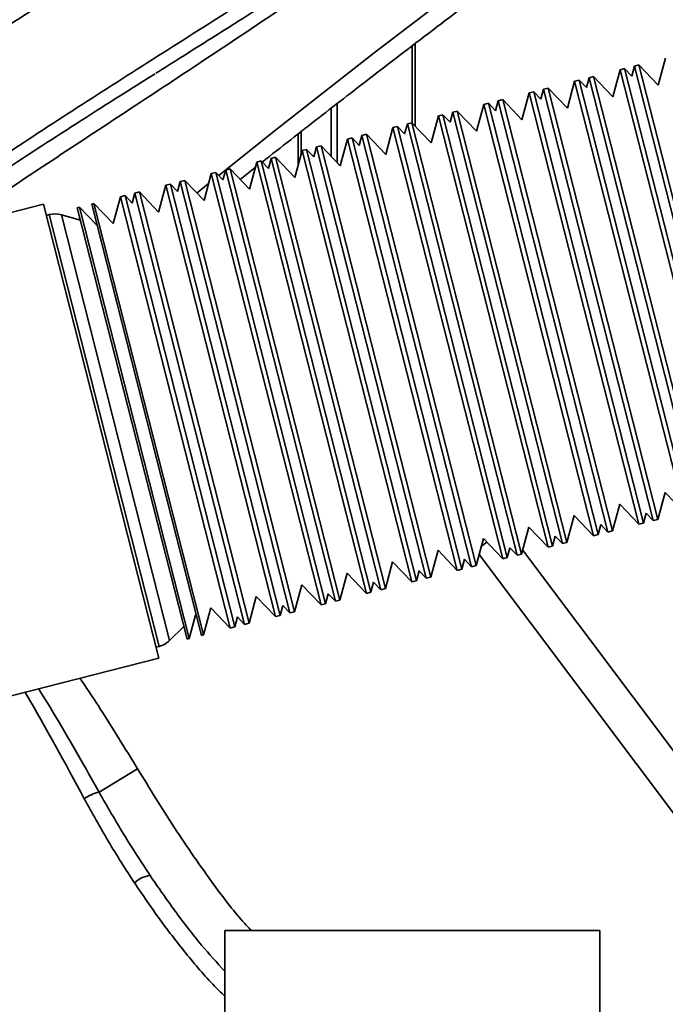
# Model space of a CAD drawing. Header units: millimetres. Extents: x -10540 to 6039, y -7467 to 6433.
# Tile 93 of 179: x -5195 to -5057, y 1044 to 1254. Entities that reach past the tile are written whole.
import ezdxf

# ---------------------------------------------------------------- set-up
doc = ezdxf.new("R2010")
doc.units = ezdxf.units.MM
doc.header["$LTSCALE"] = 8
doc.header["$PDSIZE"] = -1
doc.layers.get('Defpoints').update_dxf_attribs({"true_color": 0x5e5e5e})
doc.layers.add('2细线层', color=4, linetype='Continuous', lineweight=13)
doc.layers.add('细实线层', color=7, linetype='Continuous')
doc.dimstyles.new('ISO-25', dxfattribs={"dimscale": 20, "dimtxt": 5, "dimasz": 6, "dimexe": 6, "dimexo": 0.625, "dimtad": 1, "dimtoh": 1, "dimdec": 0, "dimtxsty": 'Standard', "dimcen": 2.5, "dimclrd": 1, "dimclre": 1, "dimclrt": 4, "dimadec": 1, "dimazin": 2, "dimtfac": 1, "dimtdec": 0, "dimtmove": 0, "dimatfit": 0, "dimfxl": 1, "dimarcsym": 0})

# ---------------------------------------------------------------- blocks, each defined once
blk = doc.blocks.new('*D82')
at = {"layer": 'Defpoints', "color": 0, "linetype": 'ByBlock', "transparency": 16777216}
for p in [(-4801.18, 1162.05), (-5001.18, 639.74), (-4801.18, 213.09)]:
    blk.add_point(p, dxfattribs=at)
at = {"layer": '细实线层', "color": 1, "linetype": 'ByBlock', "lineweight": -2, "transparency": 16777216}
for p, q in [((-4801.18, 1149.55), (-4801.18, 93.09)), ((-5001.18, 627.24), (-5001.18, 93.09)), ((-5121.18, 213.09), (-5241.18, 213.09)), ((-5001.18, 213.09), (-4801.18, 213.09)), ((-4681.18, 213.09), (-4331.68, 213.09))]:
    blk.add_line(p, q, dxfattribs=at)
at = {"layer": '细实线层', "color": 1, "linetype": 'ByBlock', "transparency": 16777216}
for points in [[(-5121.18, 233.09), (-5121.18, 193.09), (-5001.18, 213.09)], [(-4681.18, 233.09), (-4681.18, 193.09), (-4801.18, 213.09)]]:
    blk.add_solid(points, dxfattribs=at)
at = {"layer": '细实线层', "color": 4, "linetype": 'ByBlock', "transparency": 16777216, "insert": (-4446.43, 276.15), "char_height": 100, "attachment_point": 5}
blk.add_mtext('200', dxfattribs=at)
blk = doc.blocks.new('*D85')
at = {"layer": '2细线层', "color": 1, "linetype": 'ByBlock', "lineweight": -2, "transparency": 16777216}
for p, q in [((-7399.62, 2760.25), (-7399.62, -754.33)), ((-5001.18, 627.24), (-5001.18, -754.33)), ((-5121.18, -634.33), (-7279.62, -634.33))]:
    blk.add_line(p, q, dxfattribs=at)
at = {"layer": '2细线层', "color": 1, "linetype": 'ByBlock', "transparency": 16777216}
for points in [[(-7279.62, -614.33), (-7279.62, -654.33), (-7399.62, -634.33)], [(-5121.18, -614.33), (-5121.18, -654.33), (-5001.18, -634.33)]]:
    blk.add_solid(points, dxfattribs=at)
at = {"layer": 'Defpoints', "color": 0, "linetype": 'ByBlock', "transparency": 16777216}
for p in [(-7399.62, 2772.75), (-5001.18, 639.74), (-7399.62, -634.33)]:
    blk.add_point(p, dxfattribs=at)
at = {"layer": '2细线层', "color": 4, "linetype": 'ByBlock', "transparency": 16777216, "insert": (-6200.4, -571.83), "char_height": 100, "attachment_point": 5}
blk.add_mtext('2398', dxfattribs=at)
blk = doc.blocks.new('*D87')
at = {"layer": '2细线层', "color": 1, "linetype": 'ByBlock', "lineweight": -2, "transparency": 16777216}
for p, q in [((-4788.68, 4272.97), (-1386.54, 4272.97)), ((-1506.54, 792.54), (-1506.54, 4152.97)), ((-5173.81, 672.54), (-1386.54, 672.54))]:
    blk.add_line(p, q, dxfattribs=at)
at = {"layer": '2细线层', "color": 1, "linetype": 'ByBlock', "transparency": 16777216}
for points in [[(-1526.54, 4152.97), (-1486.54, 4152.97), (-1506.54, 4272.97)], [(-1526.54, 792.54), (-1486.54, 792.54), (-1506.54, 672.54)]]:
    blk.add_solid(points, dxfattribs=at)
at = {"layer": 'Defpoints', "color": 0, "linetype": 'ByBlock', "transparency": 16777216}
for p in [(-4801.18, 4272.97), (-1506.54, 4272.97), (-5186.31, 672.54)]:
    blk.add_point(p, dxfattribs=at)
at = {"layer": '2细线层', "color": 4, "linetype": 'ByBlock', "transparency": 16777216, "insert": (-1569.6, 2367.54), "char_height": 100, "attachment_point": 5, "rotation": 90}
blk.add_mtext('3600', dxfattribs=at)
blk = doc.blocks.new('*D88')
at = {"layer": '2细线层', "color": 1, "linetype": 'ByBlock', "lineweight": -2, "transparency": 16777216}
for p, q in [((-4813.68, 1272.54), (-6007.93, 1272.54)), ((-5032.89, 231.05), (-5562.6, -139.87))]:
    blk.add_line(p, q, dxfattribs=at)
blk.add_arc((-3545.48, 1272.54), 2342.45, 182.93549, 212.06451, dxfattribs=at)
at = {"layer": '2细线层', "color": 1, "linetype": 'ByBlock', "transparency": 16777216}
for points in [[(-5904.85, 1152.07), (-5864.87, 1153.09), (-5887.93, 1272.54)], [(-5513.92, 40.04), (-5547.27, 17.94), (-5464.31, -71.04)]]:
    blk.add_solid(points, dxfattribs=at)
at = {"layer": 'Defpoints', "color": 0, "linetype": 'ByBlock', "transparency": 16777216}
for p in [(-3526.88, 1285.57), (-4801.18, 1272.54), (-4464.59, 1272.54), (-5696.36, 344.74), (-5022.65, 238.21)]:
    blk.add_point(p, dxfattribs=at)
at = {"layer": '2细线层', "color": 4, "linetype": 'ByBlock', "transparency": 16777216, "insert": (-5726.75, 609.01), "char_height": 100, "attachment_point": 5, "rotation": 286.9194}
blk.add_mtext('35°', dxfattribs=at)
blk = doc.blocks.new('*D89')
at = {"layer": '2细线层', "color": 1, "linetype": 'ByBlock', "lineweight": -2, "transparency": 16777216}
for p, q in [((-4813.68, 1272.54), (-5608.41, 1272.54)), ((-5488.41, 792.54), (-5488.41, 1152.54)), ((-5198.81, 672.54), (-5608.41, 672.54))]:
    blk.add_line(p, q, dxfattribs=at)
at = {"layer": '2细线层', "color": 1, "linetype": 'ByBlock', "transparency": 16777216}
for points in [[(-5508.41, 1152.54), (-5468.41, 1152.54), (-5488.41, 1272.54)], [(-5508.41, 792.54), (-5468.41, 792.54), (-5488.41, 672.54)]]:
    blk.add_solid(points, dxfattribs=at)
at = {"layer": 'Defpoints', "color": 0, "linetype": 'ByBlock', "transparency": 16777216}
for p in [(-5488.41, 1272.54), (-4801.18, 1272.54), (-5186.31, 672.54)]:
    blk.add_point(p, dxfattribs=at)
at = {"layer": '2细线层', "color": 4, "linetype": 'ByBlock', "transparency": 16777216, "insert": (-5551.47, 972.54), "char_height": 100, "attachment_point": 5, "rotation": 90}
blk.add_mtext('600', dxfattribs=at)

msp = doc.modelspace()

# ---------------------------------------------------------------- linework, layer by layer
at = {"color": 7, "linetype": 'Continuous', "lineweight": 35}
for p, q in [((-5111.23, 1232.48), (-5111.23, 1248.89)), ((-5110.57, 1231.79), (-5110.57, 1249.39)), ((-5063.77, 1244.59), (-5064.34, 1242.45)), ((-5062.8, 1244.83), (-5063.77, 1244.59)), ((-5063.77, 1244.59), (-5040.36, 1152.51)), ((-5058.69, 1240.53), (-5062.8, 1244.83)), ((-5062.8, 1244.83), (-5039.39, 1152.76)), ((-5057.14, 1246.27), (-5058.69, 1240.53)), ((-5072.49, 1242.37), (-5073.46, 1242.12)), ((-5068.38, 1238.06), (-5072.49, 1242.37)), ((-5072.49, 1242.37), (-5049.08, 1150.3)), ((-5066.83, 1243.81), (-5068.38, 1238.06)), ((-5065.86, 1244.05), (-5066.83, 1243.81)), ((-5066.83, 1243.81), (-5043.43, 1151.73)), ((-5064.34, 1242.45), (-5065.86, 1244.05)), ((-5065.86, 1244.05), (-5042.46, 1151.98)), ((-5076.53, 1241.34), (-5078.07, 1235.6)), ((-5075.56, 1241.59), (-5076.53, 1241.34)), ((-5076.53, 1241.34), (-5053.12, 1149.27)), ((-5074.03, 1239.99), (-5075.56, 1241.59)), ((-5075.56, 1241.59), (-5052.15, 1149.52)), ((-5073.46, 1242.12), (-5074.03, 1239.99)), ((-5073.46, 1242.12), (-5050.05, 1150.05)), ((-5086.22, 1238.88), (-5087.77, 1233.13)), ((-5085.25, 1239.12), (-5086.22, 1238.88)), ((-5086.22, 1238.88), (-5062.81, 1146.81)), ((-5083.72, 1237.53), (-5085.25, 1239.12)), ((-5085.25, 1239.12), (-5061.84, 1147.05)), ((-5083.15, 1239.66), (-5083.72, 1237.53)), ((-5082.18, 1239.9), (-5083.15, 1239.66)), ((-5083.15, 1239.66), (-5059.74, 1147.59)), ((-5078.07, 1235.6), (-5082.18, 1239.9)), ((-5082.18, 1239.9), (-5058.77, 1147.83)), ((-5127.2, 1236.6), (-5127.2, 1223.98)), ((-5095.91, 1236.41), (-5097.46, 1230.67)), ((-5094.94, 1236.66), (-5095.91, 1236.41)), ((-5095.91, 1236.41), (-5072.5, 1144.34)), ((-5093.42, 1235.06), (-5094.94, 1236.66)), ((-5094.94, 1236.66), (-5071.53, 1144.59)), ((-5092.84, 1237.19), (-5093.42, 1235.06)), ((-5091.87, 1237.44), (-5092.84, 1237.19)), ((-5092.84, 1237.19), (-5069.43, 1145.12)), ((-5087.77, 1233.13), (-5091.87, 1237.44)), ((-5091.87, 1237.44), (-5068.46, 1145.37)), ((-5128.48, 1225.32), (-5128.48, 1235.6)), ((-5105.6, 1233.95), (-5107.15, 1228.21)), ((-5104.63, 1234.2), (-5105.6, 1233.95)), ((-5105.6, 1233.95), (-5082.19, 1141.88)), ((-5103.11, 1232.6), (-5104.63, 1234.2)), ((-5104.63, 1234.2), (-5081.22, 1142.13)), ((-5102.53, 1234.73), (-5103.11, 1232.6)), ((-5101.56, 1234.98), (-5102.53, 1234.73)), ((-5102.53, 1234.73), (-5079.12, 1142.66)), ((-5097.46, 1230.67), (-5101.56, 1234.98)), ((-5101.56, 1234.98), (-5078.16, 1142.91)), ((-5114.32, 1231.73), (-5115.29, 1231.49)), ((-5112.8, 1230.13), (-5114.32, 1231.73)), ((-5114.32, 1231.73), (-5090.92, 1139.66)), ((-5112.22, 1232.27), (-5112.8, 1230.13)), ((-5111.25, 1232.51), (-5112.22, 1232.27)), ((-5112.22, 1232.27), (-5088.82, 1140.2)), ((-5107.15, 1228.21), (-5111.25, 1232.51)), ((-5111.25, 1232.51), (-5087.85, 1140.44)), ((-5135.53, 1223.37), (-5135.53, 1230.12)), ((-5134.91, 1230.6), (-5134.91, 1225.69)), ((-5121.92, 1229.8), (-5122.49, 1227.67)), ((-5120.95, 1230.05), (-5121.92, 1229.8)), ((-5121.92, 1229.8), (-5098.51, 1137.73)), ((-5116.84, 1225.74), (-5120.95, 1230.05)), ((-5120.95, 1230.05), (-5097.54, 1137.98)), ((-5115.29, 1231.49), (-5116.84, 1225.74)), ((-5115.29, 1231.49), (-5091.88, 1139.41)), ((-5130.64, 1227.58), (-5131.61, 1227.34)), ((-5126.53, 1223.28), (-5130.64, 1227.58)), ((-5130.64, 1227.58), (-5107.23, 1135.51)), ((-5124.98, 1229.02), (-5126.53, 1223.28)), ((-5124.02, 1229.27), (-5124.98, 1229.02)), ((-5124.98, 1229.02), (-5101.58, 1136.95)), ((-5122.49, 1227.67), (-5124.02, 1229.27)), ((-5124.02, 1229.27), (-5100.61, 1137.2)), ((-5134.68, 1226.56), (-5136.23, 1220.81)), ((-5133.71, 1226.8), (-5134.68, 1226.56)), ((-5134.68, 1226.56), (-5111.27, 1134.49)), ((-5132.18, 1225.21), (-5133.71, 1226.8)), ((-5133.71, 1226.8), (-5110.3, 1134.73)), ((-5131.61, 1227.34), (-5132.18, 1225.21)), ((-5131.61, 1227.34), (-5108.2, 1135.27)), ((-5144.37, 1224.09), (-5145.92, 1218.35)), ((-5143.4, 1224.34), (-5144.37, 1224.09)), ((-5144.37, 1224.09), (-5120.96, 1132.02)), ((-5141.87, 1222.74), (-5143.4, 1224.34)), ((-5143.4, 1224.34), (-5119.99, 1132.27)), ((-5141.3, 1224.87), (-5141.87, 1222.74)), ((-5140.33, 1225.12), (-5141.3, 1224.87)), ((-5141.3, 1224.87), (-5117.89, 1132.8)), ((-5136.23, 1220.81), (-5140.33, 1225.12)), ((-5140.33, 1225.12), (-5116.92, 1133.05)), ((-5154.06, 1221.63), (-5155.61, 1215.89)), ((-5153.09, 1221.88), (-5154.06, 1221.63)), ((-5154.06, 1221.63), (-5130.65, 1129.56)), ((-5151.57, 1220.28), (-5153.09, 1221.88)), ((-5153.09, 1221.88), (-5129.68, 1129.81)), ((-5150.99, 1222.41), (-5151.57, 1220.28)), ((-5150.02, 1222.66), (-5150.99, 1222.41)), ((-5150.99, 1222.41), (-5127.58, 1130.34)), ((-5145.92, 1218.35), (-5150.02, 1222.66)), ((-5150.02, 1222.66), (-5126.61, 1130.59)), ((-5147.88, 1220.41), (-5144.68, 1222.93)), ((-5163.75, 1219.17), (-5165.3, 1213.42)), ((-5162.78, 1219.41), (-5163.75, 1219.17)), ((-5163.75, 1219.17), (-5140.34, 1127.1)), ((-5161.26, 1217.81), (-5162.78, 1219.41)), ((-5162.78, 1219.41), (-5139.37, 1127.34)), ((-5160.68, 1219.95), (-5161.26, 1217.81)), ((-5159.71, 1220.19), (-5160.68, 1219.95)), ((-5160.68, 1219.95), (-5137.27, 1127.88)), ((-5155.61, 1215.89), (-5159.71, 1220.19)), ((-5159.71, 1220.19), (-5136.31, 1128.12)), ((-5157.14, 1217.49), (-5154.63, 1219.51)), ((-5170.37, 1217.48), (-5170.95, 1215.35)), ((-5169.4, 1217.73), (-5170.37, 1217.48)), ((-5170.37, 1217.48), (-5146.97, 1125.41)), ((-5165.3, 1213.42), (-5169.4, 1217.73)), ((-5169.4, 1217.73), (-5146, 1125.66)), ((-5189.89, 1215.1), (-5241.63, 1201.95)), ((-5189.89, 1215.1), (-5165.25, 1118.18)), ((-5179.1, 1215.26), (-5179.58, 1215.14)), ((-5179.58, 1215.14), (-5156.17, 1123.07)), ((-5174.99, 1210.96), (-5179.1, 1215.26)), ((-5179.1, 1215.26), (-5155.69, 1123.19)), ((-5173.44, 1216.7), (-5174.99, 1210.96)), ((-5172.47, 1216.95), (-5173.44, 1216.7)), ((-5173.44, 1216.7), (-5150.03, 1124.63)), ((-5170.95, 1215.35), (-5172.47, 1216.95)), ((-5172.47, 1216.95), (-5149.07, 1124.88)), ((-5188.65, 1212.89), (-5189.29, 1212.73)), ((-5176.93, 1166.8), (-5188.65, 1212.89)), ((-5181.97, 1211.71), (-5186.06, 1212.86)), ((-5186.06, 1212.86), (-5162.95, 1121.99)), ((-5182.17, 1214.48), (-5182.65, 1214.36)), ((-5182.65, 1214.36), (-5159.24, 1122.29)), ((-5178.61, 1210.76), (-5182.17, 1214.48)), ((-5182.17, 1214.48), (-5158.76, 1122.41)), ((-5178.46, 1210.71), (-5178.61, 1210.76)), ((-5165.21, 1120.72), (-5176.93, 1166.8)), ((-5058.77, 1147.83), (-5057.22, 1153.58)), ((-5057.22, 1153.58), (-5053.12, 1149.27)), ((-5068.46, 1145.37), (-5066.91, 1151.11)), ((-5066.91, 1151.11), (-5062.81, 1146.81)), ((-5078.16, 1142.91), (-5076.61, 1148.65)), ((-5076.61, 1148.65), (-5072.5, 1144.34)), ((-5061.84, 1147.05), (-5061.27, 1149.19)), ((-5061.27, 1149.19), (-5059.74, 1147.59)), ((-5059.74, 1147.59), (-5058.77, 1147.83)), ((-5087.85, 1140.44), (-5086.3, 1146.19)), ((-5086.3, 1146.19), (-5082.19, 1141.88)), ((-5071.53, 1144.59), (-5070.96, 1146.72)), ((-5070.96, 1146.72), (-5069.43, 1145.12)), ((-5062.81, 1146.81), (-5061.84, 1147.05)), ((-5097.54, 1137.98), (-5095.99, 1143.72)), ((-5095.99, 1143.72), (-5091.88, 1139.41)), ((-5081.22, 1142.13), (-5080.65, 1144.26)), ((-5080.65, 1144.26), (-5079.12, 1142.66)), ((-5072.5, 1144.34), (-5071.53, 1144.59)), ((-5069.43, 1145.12), (-5068.46, 1145.37)), ((-5095.27, 1142.97), (-5096.42, 1142.11)), ((-5090.92, 1139.66), (-5090.34, 1141.79)), ((-5090.34, 1141.79), (-5088.82, 1140.2)), ((-5082.19, 1141.88), (-5081.22, 1142.13)), ((-5079.12, 1142.66), (-5078.16, 1142.91)), ((-5107.23, 1135.51), (-5105.68, 1141.26)), ((-5105.68, 1141.26), (-5101.58, 1136.95)), ((-5100.61, 1137.2), (-5100.03, 1139.33)), ((-5100.03, 1139.33), (-5098.51, 1137.73)), ((-5051.58, 1079.91), (-5096.9, 1140.34)), ((-5091.88, 1139.41), (-5090.92, 1139.66)), ((-5088.82, 1140.2), (-5087.85, 1140.44)), ((-5087.62, 1141.3), (-5045.18, 1084.71)), ((-5116.92, 1133.05), (-5115.37, 1138.79)), ((-5115.37, 1138.79), (-5111.27, 1134.49)), ((-5101.58, 1136.95), (-5100.61, 1137.2)), ((-5098.51, 1137.73), (-5097.54, 1137.98)), ((-5126.61, 1130.59), (-5125.06, 1136.33)), ((-5125.06, 1136.33), (-5120.96, 1132.02)), ((-5110.3, 1134.73), (-5109.72, 1136.87)), ((-5109.72, 1136.87), (-5108.2, 1135.27)), ((-5108.2, 1135.27), (-5107.23, 1135.51)), ((-5136.31, 1128.12), (-5134.76, 1133.87)), ((-5134.76, 1133.87), (-5130.65, 1129.56)), ((-5119.99, 1132.27), (-5119.42, 1134.4)), ((-5119.42, 1134.4), (-5117.89, 1132.8)), ((-5117.89, 1132.8), (-5116.92, 1133.05)), ((-5111.27, 1134.49), (-5110.3, 1134.73)), ((-5146, 1125.66), (-5144.45, 1131.4)), ((-5144.45, 1131.4), (-5140.34, 1127.1)), ((-5129.68, 1129.81), (-5129.11, 1131.94)), ((-5129.11, 1131.94), (-5127.58, 1130.34)), ((-5120.96, 1132.02), (-5119.99, 1132.27)), ((-5155.69, 1123.19), (-5154.14, 1128.94)), ((-5154.14, 1128.94), (-5150.03, 1124.63)), ((-5139.37, 1127.34), (-5138.8, 1129.47)), ((-5138.8, 1129.47), (-5137.27, 1127.88)), ((-5130.65, 1129.56), (-5129.68, 1129.81)), ((-5127.58, 1130.34), (-5126.61, 1130.59)), ((-5158.76, 1122.41), (-5157.42, 1127.38)), ((-5157.42, 1127.38), (-5157.3, 1127.5)), ((-5149.07, 1124.88), (-5148.49, 1127.01)), ((-5148.49, 1127.01), (-5146.97, 1125.41)), ((-5140.34, 1127.1), (-5139.37, 1127.34)), ((-5137.27, 1127.88), (-5136.31, 1128.12)), ((-5162.95, 1121.99), (-5159.92, 1124.95)), ((-5150.03, 1124.63), (-5149.07, 1124.88)), ((-5146.97, 1125.41), (-5146, 1125.66)), ((-5159.24, 1122.29), (-5158.76, 1122.41)), ((-5156.17, 1123.07), (-5155.69, 1123.19)), ((-5165.85, 1120.56), (-5165.21, 1120.72)), ((-5216.97, 1105.04), (-5165.25, 1118.18)), ((-5169.8, 1094.61), (-5178.01, 1089.61)), ((-5151.18, 1060.04), (-5151.18, 935.04)), ((-5151.18, 1060.04), (-5071.18, 1060.04)), ((-5071.18, 935.04), (-5071.18, 1060.04))]:
    msp.add_line(p, q, dxfattribs=at)
at = {"color": 7, "linetype": 'Continuous', "lineweight": 35, "flags": 128}
msp.add_lwpolyline([(-5152.48, 1221.24), (-5141.03, 1230.44), (-5119.3, 1247.44), (-5097.22, 1264.37), (-5097.22, 1264.37), (-5097.22, 1264.37)], dxfattribs=at)
at = {"color": 7, "linetype": 'Continuous', "lineweight": 35}
for centre, radius, start, end in [((-5187.41, 1208.04), 5, 74.2644, 104.2644), ((-5166.44, 1125.57), 5, 284.2644, 314.2644), ((-5175.39, 1079.41), 10.53, 104.373, 123.3094), ((-5166.58, 1066.33), 5.49, 95.6451, 134.9124)]:
    msp.add_arc(centre, radius, start, end, dxfattribs=at)
for points, knots in [([(-5270.38, 1207.99), (-5264.88, 1211.9), (-5253.75, 1219.8), (-5236.6, 1231.82), (-5220.8, 1242.6), (-5206.5, 1252.02), (-5193.91, 1260.13), (-5180.92, 1268.33), (-5167.54, 1276.71), (-5153.87, 1285.34), (-5139.03, 1294.89), (-5123.11, 1305.5), (-5106.23, 1317.4), (-5089.5, 1329.95), (-5078.67, 1339.01), (-5073.26, 1343.54)], [0, 0, 0, 0, 0.094985, 0.192343, 0.289692, 0.354547, 0.419415, 0.48426, 0.549791, 0.615346, 0.680881, 0.760395, 0.83991, 0.919958, 1, 1, 1, 1]), ([(-5087.38, 1343.58), (-5093.06, 1338.87), (-5104.42, 1329.45), (-5121.8, 1316.05), (-5139.29, 1303.12), (-5156.81, 1290.67), (-5174.22, 1278.64), (-5191.37, 1266.96), (-5208.13, 1255.57), (-5224.41, 1244.38), (-5240.17, 1233.33), (-5255.03, 1222.66), (-5264.46, 1215.65), (-5268.96, 1212.3)], [0, 0, 0, 0, 0.091634, 0.183268, 0.274901, 0.366535, 0.458167, 0.549798, 0.641429, 0.733061, 0.824694, 0.916328, 1, 1, 1, 1]), ([(-5070.3, 1341.23), (-5074.79, 1337.45), (-5083.77, 1329.88), (-5097.61, 1319.22), (-5111.66, 1308.98), (-5125.88, 1299.16), (-5140.13, 1289.71), (-5154.94, 1280.17), (-5170.16, 1270.55), (-5185.66, 1260.78), (-5200.69, 1251.12), (-5216.13, 1240.92), (-5231.92, 1230.14), (-5248.08, 1218.82), (-5259.06, 1211.03), (-5264.65, 1207.04), (-5265.01, 1206.78)], [0, 0, 0, 0, 0.067334, 0.134695, 0.202036, 0.2701, 0.338184, 0.406245, 0.483752, 0.561259, 0.639302, 0.71735, 0.80939, 0.901436, 0.993643, 1, 1, 1, 1]), ([(-5227.61, 1205.51), (-5226.82, 1206.07), (-5221.06, 1210.12), (-5209.96, 1217.7), (-5194.1, 1228.35), (-5177.46, 1239.11), (-5160.17, 1250.09), (-5142.53, 1261.3), (-5124.71, 1272.86), (-5106.9, 1284.88), (-5089.15, 1297.5), (-5077.52, 1306.52), (-5071.71, 1311.04)], [0, 0, 0, 0, 0.01733, 0.126258, 0.235142, 0.34545, 0.455822, 0.566129, 0.674266, 0.782407, 0.891204, 1, 1, 1, 1]), ([(-5165.88, 1243.06), (-5164.15, 1244.16), (-5159.35, 1247.19), (-5151.26, 1252.28), (-5141.58, 1258.42), (-5131.6, 1264.82), (-5121.41, 1271.48), (-5111.11, 1278.37), (-5101.22, 1285.2), (-5091.62, 1292.04), (-5082.3, 1299), (-5075.33, 1304.36), (-5071.54, 1307.43), (-5070.88, 1307.96)], [0, 0, 0, 0, 0.056339, 0.155883, 0.258097, 0.362649, 0.468987, 0.576346, 0.683646, 0.777792, 0.877134, 0.978812, 1, 1, 1, 1]), ([(-5094.16, 1288.88), (-5094.16, 1288.88), (-5101.3, 1283.49), (-5115.7, 1272.98), (-5137.43, 1257.94), (-5157.33, 1244.67), (-5175.22, 1232.92), (-5191.01, 1222.49), (-5202.43, 1214.93), (-5208.38, 1210.83), (-5209.37, 1210.15)], [0, 0, 0, 0, 0, 0.184395, 0.368853, 0.553227, 0.692822, 0.832519, 0.972206, 1, 1, 1, 1]), ([(-5182.12, 1274.38), (-5182.89, 1273.84), (-5188.99, 1269.57), (-5200.26, 1261.8), (-5215.78, 1251), (-5230.88, 1240.34), (-5244.1, 1230.79), (-5252.18, 1224.74), (-5255.49, 1222.26)], [0, 0, 0, 0, 0.029964, 0.236762, 0.443556, 0.649821, 0.856096, 1, 1, 1, 1]), ([(-5143.18, 1224.11), (-5141.16, 1225.7), (-5135.2, 1230.41), (-5124.87, 1238.43), (-5111.76, 1248.5), (-5102.11, 1255.87), (-5096.76, 1259.91), (-5096.22, 1260.32)], [0, 0, 0, 0, 0.131508, 0.388764, 0.663685, 0.965968, 1, 1, 1, 1]), ([(-5166.04, 1242.97), (-5169.9, 1240.54), (-5179.58, 1234.44), (-5194.5, 1224.83), (-5208.72, 1215.38), (-5217.19, 1209.56), (-5220.4, 1207.34)], [0, 0, 0, 0, 0.201065, 0.503842, 0.811456, 1, 1, 1, 1]), ([(-5182.09, 1113.9), (-5181.94, 1113.68), (-5179.06, 1109.53), (-5175.01, 1103.07), (-5171.15, 1096.81), (-5169.8, 1094.61)], [0, 0, 0, 0, 0.035612, 0.661896, 1, 1, 1, 1]), ([(-5181.17, 1088.21), (-5185.23, 1095.74), (-5189.33, 1103.36), (-5193.74, 1110.84), (-5193.79, 1110.93)], [0, 0, 0, 0, 0.9883477, 1, 1, 1, 1]), ([(-5190.89, 1111.67), (-5189.6, 1109.56), (-5185.14, 1102.3), (-5180.97, 1094.88), (-5178.01, 1089.61)], [0, 0, 0, 0, 0.2890381, 1, 1, 1, 1]), ([(-5169.8, 1094.61), (-5167.2, 1090.38), (-5162.02, 1081.92), (-5154.5, 1071.09), (-5149, 1063.76), (-5146.13, 1060.7), (-5145.51, 1060.04)], [0, 0, 0, 0, 0.35171, 0.703251, 0.935195, 1, 1, 1, 1]), ([(-5178.01, 1089.61), (-5176.28, 1086.58), (-5172.82, 1080.53), (-5169.02, 1074.71), (-5167.12, 1071.8)], [0, 0, 0, 0, 0.499588, 1, 1, 1, 1]), ([(-5170.46, 1070.22), (-5172.34, 1073.15), (-5176.1, 1079.01), (-5179.48, 1085.14), (-5181.17, 1088.21)], [0, 0, 0, 0, 0.49929, 1, 1, 1, 1]), ([(-5151.18, 1046.09), (-5151.77, 1046.65), (-5154.61, 1049.32), (-5159.19, 1054.77), (-5165.03, 1062.26), (-5168.65, 1067.57), (-5170.46, 1070.22)], [0, 0, 0, 0, 0.08044, 0.38253, 0.691224, 1, 1, 1, 1]), ([(-5167.12, 1071.8), (-5165.36, 1069.25), (-5161.84, 1064.17), (-5156.56, 1057.29), (-5152.85, 1053.2), (-5151.18, 1051.37)], [0, 0, 0, 0, 0.355567, 0.711046, 1, 1, 1, 1])]:
    msp.add_open_spline(points, degree=3, knots=knots, dxfattribs=at)

# ---------------------------------------------------------------- dimensions: what is measured, and where the dimension line sits
at = {"layer": '2细线层', "color": 4, "linetype": 'ByBlock'}
dim = msp.add_linear_dim(base=(-1506.54, 4272.97), p1=(-5186.31, 672.54), p2=(-4801.18, 4272.97), angle=90, dimstyle='ISO-25', dxfattribs=at)
dim.commit()
dim.dimension.update_dxf_attribs({"geometry": '*D87', "text_midpoint": (-1506.54, 2367.54), "dimtype": 160})
dim = msp.add_linear_dim(base=(-7399.62, -634.33), p1=(-5001.18, 639.74), p2=(-7399.62, 2772.75), dimstyle='ISO-25', dxfattribs=at)
dim.commit()
dim.dimension.update_dxf_attribs({"geometry": '*D85', "text_midpoint": (-6200.4, -571.83)})
dim = msp.add_angular_dim_2l(base=(-5696.36, 344.74), line1=((-3526.88, 1285.57), (-5022.65, 238.21)), line2=((-4801.18, 1272.54), (-4464.59, 1272.54)), dimstyle='ISO-25', dxfattribs=at)
dim.commit()
dim.dimension.update_dxf_attribs({"geometry": '*D88', "text_midpoint": (-5786.54, 590.83), "dimtype": 162})
dim = msp.add_linear_dim(base=(-5488.41, 1272.54), p1=(-5186.31, 672.54), p2=(-4801.18, 1272.54), angle=90, dimstyle='ISO-25', dxfattribs=at)
dim.commit()
dim.dimension.update_dxf_attribs({"geometry": '*D89', "text_midpoint": (-5551.47, 972.54)})
at = {"layer": '细实线层', "color": 4, "linetype": 'ByBlock'}
dim = msp.add_linear_dim(base=(-4801.18, 213.09), p1=(-5001.18, 639.74), p2=(-4801.18, 1162.05), dimstyle='ISO-25', dxfattribs=at)
dim.commit()
dim.dimension.update_dxf_attribs({"geometry": '*D82', "text_midpoint": (-4446.43, 213.09), "dimtype": 160})

doc.saveas('drawing.dxf')
